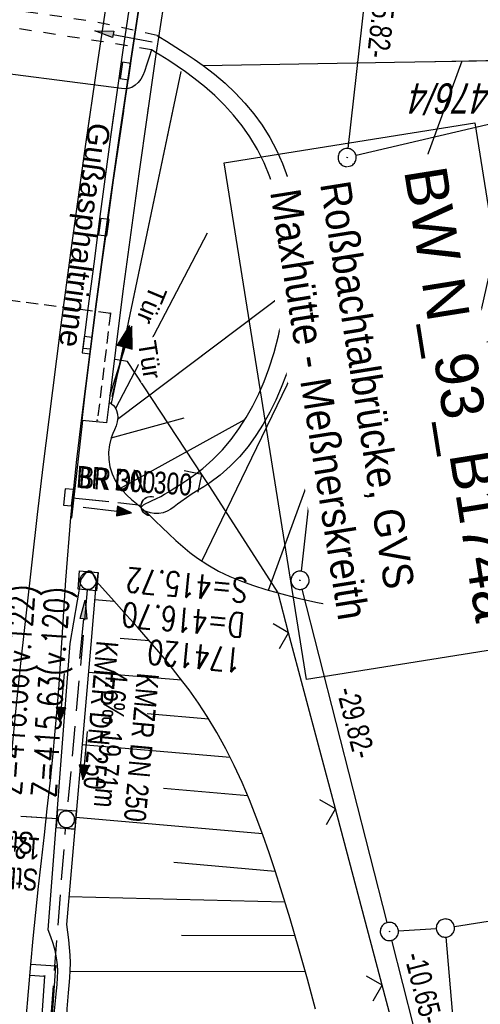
# Model space of a CAD drawing. Extents: x 508338 to 508887, y 451697 to 452490.
# Tile 7 of 37: x 508519 to 508557, y 451739 to 451820. Entities that reach past the tile are written whole.
import ezdxf

# ---------------------------------------------------------------- set-up
doc = ezdxf.new("R2010")
doc.units = 0
doc.header["$LTSCALE"] = 10
doc.header["$MEASUREMENT"] = 0
for name, pattern in [('AUSGEZOGEN', [0]), ('LT00', [0]), ('LT01', [0.2, 0.1, -0.1]), ('LT12', [0.4, 0.3, -0.1]), ('LT17', [0.15, 0.1, -0.05]), ('STRICHLINIE2', [0.375, 0.25, -0.125])]:
    doc.linetypes.add(name, pattern=pattern)
doc.layers.get('0').update_dxf_attribs({"linetype": 'LT00'})
for name, color, linetype in [('--EK_BW_TEXT_B', 20, 'LT00'), ('--EK_FBR', 250, 'LT00'), ('--EK_Halt-Pfeil', 4, 'LT00'), ('--EK_Haltung', 7, 'STRICHLINIE2'), ('--EK_Haltung-Text', 140, 'LT00'), ('--EK_Schacht-Text', 5, 'LT00'), ('--EL_DFK_AB_L', 21, 'LT00'), ('--EL_DFK_AB_P', 7, 'LT00'), ('--EL_Halt-Pfeil', 4, 'LT00'), ('--EL_Haltung', 182, 'STRICHLINIE2'), ('--EL_Haltung-Text', 182, 'LT00'), ('ABSTAND', 8, 'LT00'), ('BW_TEXT_B', 20, 'AUSGEZOGEN'), ('DFK_AB_L', 21, 'LT00'), ('DFK_AB_P', 7, 'LT00'), ('DFK_FLUR_NR', 250, 'LT00'), ('DFK_GZPKT', 250, 'LT00'), ('DFK_KATASTER', 250, 'LT00'), ('DFK_NUTZUNG', 250, 'LT00'), ('DL', 182, 'LT12'), ('DL_PFEIL', 201, 'LT00'), ('DL_TEXT', 182, 'LT00'), ('PFEIL', 140, 'AUSGEZOGEN'), ('RINNE_TEXT', 11, 'Continuous'), ('TOR_TEXT_A', 11, 'Continuous'), ('TOR_TEXT_B', 11, 'Continuous'), ('V120_AFBR_BAB', 250, 'LT00'), ('V120_BOESCH', 250, 'LT00'), ('V120_BOSCHUNG', 250, 'LT00'), ('V120_BR_KAPPE', 30, 'LT00'), ('V120_BR_WID', 30, 'LT17'), ('V120_GEHWEG', 250, 'LT00'), ('V120_GRABEN', 250, 'LT00'), ('V120_H_BORD', 8, 'LT00'), ('V120_KA_MULD', 182, 'LT00'), ('V120_LD_MARK', 2, 'LT00'), ('V120_RAUHGE', 250, 'LT00'), ('V120_RINNE', 182, 'LT00'), ('V120_SINKK', 182, 'LT00'), ('V120_TOR', 10, 'LT00'), ('V120_UK_DURCH', 182, 'LT00'), ('V120_Verdeckt', 253, 'LT00'), ('V120_ZAUN', 40, 'LT00'), ('V121_AFBR_BAB', 250, 'LT00'), ('V121_BOESCH', 250, 'LT00'), ('V121_BOSCHUNG', 250, 'LT00'), ('V121_BR_KAPPE', 30, 'LT00'), ('V121_BR_WID', 30, 'LT17'), ('V121_GEHWEG', 250, 'LT00'), ('V121_GRABEN', 250, 'LT00'), ('V121_H_BORD', 8, 'LT00'), ('V121_KA_MULD', 182, 'LT00'), ('V121_LD_MARK', 250, 'LT00'), ('V121_RAUHGE', 250, 'LT00'), ('V121_RINNE', 182, 'LT00'), ('V121_SINKK', 182, 'LT00'), ('V121_TOR', 10, 'LT00'), ('V121_UK_DURCH', 182, 'LT00'), ('V121_ZAUN', 40, 'LT00')]:
    doc.layers.add(name, color=color, linetype=linetype)
doc.styles.add('Arial', font='ARIAL.TTF')
doc.styles.add('Beschrift', font='ARIAL.TTF')
doc.styles.add('Haltungsbeschriftung', font='ARIAL.TTF', dxfattribs={"width": 0.75})
doc.styles.add('schachtbeschriftung', font='romans.shx', dxfattribs={"width": 0.75, "height": 2})
doc.styles.get("Standard").update_dxf_attribs({"font": 'ARIAL.TTF'})

# ---------------------------------------------------------------- blocks, each defined once
blk = doc.blocks.new('SYMB7010')
at = {"color": 0, "linetype": 'ByBlock'}
for points in [[(-0.031408, 0.499213), (-0.093728, 0.49134), (-0.15457, 0.475719), (-0.212975, 0.452595), (-0.268021, 0.422333), (-0.31884, 0.385411), (-0.36463, 0.342411), (-0.40467, 0.29401), (-0.438329, 0.240973), (-0.465074, 0.184136), (-0.484486, 0.124395), (-0.496256, 0.062692), (-0.5002, 0)], [(-0.5002, 0), (-0.496256, -0.062692), (-0.484486, -0.124395), (-0.465075, -0.184136), (-0.438329, -0.240973), (-0.404671, -0.29401), (-0.36463, -0.342411), (-0.31884, -0.385411), (-0.268021, -0.422333), (-0.212975, -0.452595), (-0.154571, -0.475719), (-0.093728, -0.49134), (-0.031408, -0.499213), (0.031408, -0.499213)], [(0.5002, 0), (0.496256, 0.062692), (0.484485, 0.124395), (0.465074, 0.184136), (0.438329, 0.240973), (0.40467, 0.29401), (0.36463, 0.342411), (0.31884, 0.385411), (0.268021, 0.422333), (0.212975, 0.452595), (0.15457, 0.475719), (0.093728, 0.49134), (0.031408, 0.499213), (-0.031408, 0.499213)], [(0.031408, -0.499213), (0.093728, -0.491341), (0.15457, -0.475719), (0.212975, -0.452595), (0.268021, -0.422333), (0.31884, -0.385411), (0.36463, -0.342411), (0.404671, -0.294011), (0.438329, -0.240974), (0.465075, -0.184136), (0.484486, -0.124395), (0.496256, -0.062692), (0.500201, 0)]]:
    blk.add_lwpolyline(points, dxfattribs=at)
blk = doc.blocks.new('SYMB0003')
at = {"color": 0, "linetype": 'ByBlock'}
for p, q in [((-0.015712, 0), (0.010166, 0.012015)), ((0, -0.021257), (-0.015712, 0)), ((0.010166, 0.012015), (0, -0.021257))]:
    blk.add_line(p, q, dxfattribs=at)
for points in [[(-0.031395, 0.499013), (-0.093691, 0.491144), (-0.154509, 0.475528), (-0.21289, 0.452414), (-0.267913, 0.422164), (-0.318712, 0.385257), (-0.364484, 0.342274), (-0.404509, 0.293893), (-0.438154, 0.240877), (-0.464888, 0.184062), (-0.484292, 0.124345), (-0.496058, 0.062667), (-0.5, 0)], [(-0.5, 0), (-0.496058, -0.062667), (-0.484292, -0.124345), (-0.464888, -0.184062), (-0.438154, -0.240877), (-0.404509, -0.293893), (-0.364485, -0.342274), (-0.318712, -0.385257), (-0.267914, -0.422164), (-0.21289, -0.452414), (-0.154509, -0.475529), (-0.093691, -0.491144), (-0.031395, -0.499014), (0.031395, -0.499014)], [(0.5, 0), (0.496057, 0.062667), (0.484292, 0.124345), (0.464888, 0.184062), (0.438153, 0.240877), (0.404509, 0.293893), (0.364484, 0.342274), (0.318712, 0.385257), (0.267913, 0.422164), (0.21289, 0.452414), (0.154509, 0.475528), (0.093691, 0.491144), (0.031395, 0.499013), (-0.031395, 0.499013)], [(0.031395, -0.499014), (0.093691, -0.491144), (0.154509, -0.475529), (0.21289, -0.452414), (0.267914, -0.422164), (0.318712, -0.385257), (0.364485, -0.342274), (0.404509, -0.293893), (0.438154, -0.240877), (0.464889, -0.184062), (0.484292, -0.124345), (0.496058, -0.062667), (0.5, 0)]]:
    blk.add_lwpolyline(points, dxfattribs=at)
blk = doc.blocks.new('SYMB7201')
at = {"color": 0, "linetype": 'ByBlock'}
for p, q in [((0, 0.385), (-0.11, 0.015)), ((-0.255, -0.385), (-0.115, -0.385)), ((0.445, -0.385), (0.585, -0.385))]:
    blk.add_line(p, q, dxfattribs=at)
for points in [[(0.25, 0.015), (0.11, 0.015), (0, 0.385)], [(-0.393816, -0.383308), (-0.416239, -0.362945), (-0.432849, -0.337617), (-0.442589, -0.308936), (-0.444836, -0.27873), (-0.439449, -0.248923), (-0.426769, -0.221415), (-0.407606, -0.197958), (-0.38318, -0.180047), (-0.355047, -0.168823), (-0.325, -0.165), (-0.294953, -0.168823), (-0.26682, -0.180047), (-0.242394, -0.197959), (-0.223231, -0.221415), (-0.210551, -0.248923), (-0.205164, -0.27873), (-0.207411, -0.308936), (-0.21715, -0.337617), (-0.233761, -0.362945), (-0.256184, -0.383308)], [(0.306185, -0.383308), (0.283761, -0.362945), (0.267151, -0.337617), (0.257411, -0.308936), (0.255164, -0.27873), (0.260552, -0.248923), (0.273231, -0.221415), (0.292394, -0.197958), (0.31682, -0.180047), (0.344953, -0.168823), (0.375, -0.165), (0.405047, -0.168823), (0.43318, -0.180047), (0.457606, -0.197959), (0.476769, -0.221415), (0.489449, -0.248923), (0.494836, -0.27873), (0.492589, -0.308936), (0.48285, -0.337617), (0.466239, -0.362945), (0.443816, -0.383308)]]:
    blk.add_lwpolyline(points, dxfattribs=at)
blk = doc.blocks.new('SYMB0011')
at = {"color": 0, "linetype": 'ByBlock'}
for p, q in [((0.5, 0), (-0.5, 0)), ((0, 0.5), (0, -0.5))]:
    blk.add_line(p, q, dxfattribs=at)
blk = doc.blocks.new('SYMB0070')
at = {"color": 0, "linetype": 'ByBlock'}
for p, q in [((-0.5, 0), (0.2, 0)), ((0.5, 0), (0.2, 0.1)), ((0.2, 0.1), (0.2, 0)), ((0.468, 0), (0.21, 0.086)), ((0.21, 0.086), (0.21, -0.086)), ((0.21, -0.086), (0.468, 0)), ((0.22, -0.072), (0.437, 0)), ((0.23, -0.058), (0.405, 0)), ((0.24, -0.045), (0.374, 0)), ((0.342, 0), (0.25, 0.031)), ((0.25, 0.031), (0.25, -0.031)), ((0.25, -0.031), (0.342, 0)), ((0.26, -0.017), (0.31, 0)), ((0.27, -0.003), (0.279, 0))]:
    blk.add_line(p, q, dxfattribs=at)
for points in [[(0.2, 0), (0.2, -0.1), (0.5, 0)], [(0.437, 0), (0.22, 0.072), (0.22, -0.072)], [(0.405, 0), (0.23, 0.058), (0.23, -0.058)], [(0.374, 0), (0.24, 0.045), (0.24, -0.045)], [(0.31, 0), (0.26, 0.017), (0.26, -0.017)], [(0.279, 0), (0.27, 0.003), (0.27, -0.003)]]:
    blk.add_lwpolyline(points, dxfattribs=at)
blk = doc.blocks.new('SYMB0024')
at = {"color": 0, "linetype": 'ByBlock'}
for p, q in [((-0.5, 0.5), (0, 0)), ((0, 0), (0.5, 0.5))]:
    blk.add_line(p, q, dxfattribs=at)
blk = doc.blocks.new('Pfreil3')
at = {"layer": 'PFEIL'}
blk.add_hatch(color=256, dxfattribs=at).paths.add_polyline_path([(-1.549, 0.273), (-1.549, -0.273), (0, 0)])
for p, q in [((-1.549, 0), (-4.831, 0)), ((-1.549, -0.273), (-1.549, 0.273)), ((-1.549, 0.273), (0, 0)), ((0, 0), (-1.549, -0.273))]:
    blk.add_line(p, q, dxfattribs=at)
blk = doc.blocks.new('SYMB0652')
at = {"color": 0, "linetype": 'ByBlock'}
blk.add_lwpolyline([(-0.15, -0.075), (0.15, -0.075), (0.15, 0.075), (-0.15, 0.075), (-0.15, -0.075)], dxfattribs=at)
blk = doc.blocks.new('SYMB1107')
at = {"color": 0, "linetype": 'ByBlock'}
for points in [[(-0.2, 0), (-0.196157, 0.039018), (-0.184776, 0.076537), (-0.166294, 0.111114), (-0.141421, 0.141421), (-0.111114, 0.166294), (-0.076537, 0.184776), (-0.039018, 0.196157), (0, 0.2)], [(0, 0.2), (0.039018, 0.196157), (0.076537, 0.184776), (0.111114, 0.166294), (0.141421, 0.141421), (0.166294, 0.111114), (0.184776, 0.076537), (0.196157, 0.039018), (0.2, 0)]]:
    blk.add_lwpolyline(points, dxfattribs=at)
blk = doc.blocks.new('SYMB1210')
at = {"color": 0, "linetype": 'ByBlock'}
blk.add_line((0.018815, -0.179014), (0.055623, -0.17119), dxfattribs=at)
for points in [[(-0.2, -0.2), (-0.2, 0.2), (0.2, 0.2), (0.2, -0.2), (-0.2, -0.2)], [(0.018815, 0.179014), (-0.018815, 0.179014), (-0.055623, 0.17119), (-0.09, 0.155885), (-0.120444, 0.133766), (-0.145623, 0.105801), (-0.164438, 0.073213), (-0.176067, 0.037424), (-0.18, 0)], [(-0.18, 0), (-0.176067, -0.037424), (-0.164438, -0.073213), (-0.145623, -0.105801), (-0.120444, -0.133766), (-0.09, -0.155885), (-0.055623, -0.17119), (-0.018815, -0.179014), (0.018815, -0.179014)], [(0.18, 0), (0.176067, 0.037424), (0.164438, 0.073213), (0.145623, 0.105801), (0.120444, 0.133766), (0.09, 0.155885), (0.055623, 0.17119), (0.018815, 0.179014)], [(0.055623, -0.17119), (0.09, -0.155885), (0.120444, -0.133766), (0.145623, -0.105801), (0.164438, -0.073213), (0.176067, -0.037424), (0.18, 0)]]:
    blk.add_lwpolyline(points, dxfattribs=at)

msp = doc.modelspace()

# ---------------------------------------------------------------- linework, layer by layer
at = {"layer": '--EK_FBR'}
for points in [[(508519.804, 451738.247), (508519.979, 451740.484), (508520.172, 451742.718), (508520.375, 451744.852), (508520.594, 451746.986), (508520.823, 451749.118), (508521.059, 451751.25), (508521.298, 451753.381), (508521.534, 451755.513), (508521.765, 451757.645), (508521.984, 451759.778), (508522.189, 451761.913), (508522.374, 451764.049), (508522.507, 451765.764), (508522.628, 451767.48), (508522.742, 451769.197), (508522.852, 451770.914), (508522.962, 451772.631), (508523.075, 451774.348), (508523.197, 451776.064), (508523.329, 451777.779), (508523.477, 451779.493), (508523.631, 451781.09), (508523.797, 451782.685), (508523.974, 451784.28), (508524.157, 451785.874), (508524.344, 451787.468)], [(508519.804, 451738.247), (508519.979, 451740.484), (508520.172, 451742.718), (508520.375, 451744.853), (508520.594, 451746.986), (508520.823, 451749.118), (508521.059, 451751.25), (508521.298, 451753.381), (508521.534, 451755.513), (508521.765, 451757.645), (508521.984, 451759.778), (508522.189, 451761.913), (508522.374, 451764.049), (508522.507, 451765.764), (508522.628, 451767.48), (508522.742, 451769.197), (508522.852, 451770.914), (508522.962, 451772.631), (508523.076, 451774.348), (508523.197, 451776.064), (508523.329, 451777.779), (508523.477, 451779.493), (508523.631, 451781.09), (508523.797, 451782.685), (508523.974, 451784.28), (508524.157, 451785.874), (508524.344, 451787.468)]]:
    msp.add_lwpolyline(points, dxfattribs=at)
at = {"layer": '--EK_Haltung'}
for p, q in [((508524.826, 451773.538), (508523.177, 451755.404)), ((508522.36, 451754.707), (508507.597, 451755.677)), ((508521.262, 451730.99), (508523.051, 451753.91))]:
    msp.add_line(p, q, dxfattribs=at)
at = {"layer": '--EK_Haltung', "flags": 128}
msp.add_lwpolyline([(508523.611, 451781.122), (508529.28, 451780.521)], dxfattribs=at)
at = {"layer": '--EL_DFK_AB_L'}
for p, q in [((508546.324, 451809.864), (508547.917, 451824.094)), ((508546.157, 451808.374), (508542.444, 451775.075)), ((508549.535, 451746.155), (508542.545, 451773.602)), ((508549.906, 451744.702), (508552.165, 451735.837))]:
    msp.add_line(p, q, dxfattribs=at)
at = {"layer": '--EL_Haltung'}
for p, q in [((508524.826, 451773.538), (508523.177, 451755.404)), ((508522.36, 451754.707), (508507.597, 451755.677)), ((508521.262, 451730.99), (508523.051, 451753.91))]:
    msp.add_line(p, q, dxfattribs=at)
at = {"layer": '--EL_Haltung', "flags": 128}
msp.add_lwpolyline([(508523.611, 451781.122), (508529.28, 451780.521)], dxfattribs=at)
at = {"layer": 'BW_TEXT_B'}
msp.add_lwpolyline([(508592.779, 451799.536), (508599.566, 451757.008), (508562.968, 451751.168), (508556.182, 451793.696)], close=True, dxfattribs=at)
at = {"layer": 'DFK_AB_L'}
for p, q in [((508546.324, 451809.864), (508547.917, 451824.094)), ((508546.157, 451808.374), (508542.444, 451775.075)), ((508549.535, 451746.155), (508542.545, 451773.602)), ((508549.906, 451744.702), (508552.165, 451735.837))]:
    msp.add_line(p, q, dxfattribs=at)
at = {"layer": 'DFK_KATASTER'}
for p, q in [((508623.92, 451827.328), (508546.971, 451809.291)), ((508555.07, 451745.829), (508595.98, 451752.538)), ((508550.469, 451745.475), (508553.582, 451745.664)), ((508556.67, 451718.389), (508554.394, 451744.963))]:
    msp.add_line(p, q, dxfattribs=at)
at = {"layer": 'DL'}
msp.add_line((508522.36, 451754.707), (508507.597, 451755.677), dxfattribs=at)
at = {"layer": 'DL', "flags": 128}
msp.add_lwpolyline([(508523.611, 451781.122), (508529.28, 451780.521)], dxfattribs=at)
at = {"layer": 'V120_AFBR_BAB'}
msp.add_line((508524.344, 451787.468), (508525.089, 451793.346), dxfattribs=at)
msp.add_lwpolyline([(508519.804, 451738.247), (508519.979, 451740.484), (508520.172, 451742.718), (508520.375, 451744.852), (508520.594, 451746.986), (508520.823, 451749.118), (508521.059, 451751.25), (508521.298, 451753.381), (508521.534, 451755.513), (508521.765, 451757.645), (508521.984, 451759.778), (508522.189, 451761.913), (508522.374, 451764.049), (508522.507, 451765.764), (508522.628, 451767.48), (508522.742, 451769.197), (508522.852, 451770.914), (508522.962, 451772.631), (508523.075, 451774.348), (508523.197, 451776.064), (508523.329, 451777.779), (508523.477, 451779.493), (508523.631, 451781.09), (508523.797, 451782.685), (508523.974, 451784.28), (508524.157, 451785.874), (508524.344, 451787.468)], dxfattribs=at)
at = {"layer": 'V120_BOESCH'}
for points in [[(508534.386, 451816.685), (508550.149, 451816.978), (508583.897, 451817.526)], [(508526.668, 451788.997), (508526.836, 451788.858), (508526.993, 451788.71), (508527.126, 451788.545), (508527.251, 451788.292), (508527.32, 451788.012), (508527.337, 451787.724), (508527.295, 451787.381), (508527.2, 451787.05), (508527.075, 451786.725), (508526.938, 451786.399), (508526.811, 451786.067), (508526.658, 451785.481), (508526.589, 451784.874), (508526.603, 451784.262), (508526.697, 451783.661), (508526.87, 451783.083), (508527.119, 451782.546), (508527.399, 451782.114), (508527.726, 451781.717), (508528.089, 451781.345), (508528.475, 451780.99), (508528.875, 451780.645), (508529.277, 451780.299), (508529.865, 451779.771), (508530.437, 451779.232), (508531.001, 451778.688), (508531.562, 451778.148), (508532.126, 451777.617), (508532.7, 451777.102), (508533.29, 451776.611), (508533.901, 451776.149), (508534.756, 451775.591), (508535.654, 451775.092), (508536.587, 451774.647), (508537.55, 451774.25), (508538.535, 451773.894), (508539.536, 451773.574), (508540.546, 451773.285), (508542.172, 451772.871), (508543.804, 451772.513), (508545.44, 451772.208), (508547.081, 451771.951), (508548.725, 451771.736), (508550.373, 451771.559), (508552.023, 451771.415), (508553.675, 451771.301), (508555.329, 451771.21), (508556.984, 451771.139), (508559.507, 451771.06)], [(508543.621, 451739.024), (508542.966, 451741.513), (508542.271, 451743.996), (508541.54, 451746.472), (508540.775, 451748.943), (508540.299, 451750.426), (508539.807, 451751.904), (508539.295, 451753.373), (508538.757, 451754.83), (508538.189, 451756.271), (508537.585, 451757.693), (508536.941, 451759.092), (508536.252, 451760.466), (508535.513, 451761.81), (508534.718, 451763.122), (508533.984, 451764.229), (508533.212, 451765.311), (508532.405, 451766.372), (508531.571, 451767.415), (508530.714, 451768.443), (508529.841, 451769.458), (508528.957, 451770.463), (508528.067, 451771.462), (508526.817, 451772.858), (508525.567, 451774.251)]]:
    msp.add_lwpolyline(points, dxfattribs=at)
at = {"layer": 'V120_BOSCHUNG'}
for p, q in [((508551.625, 451771.447), (508561.938, 451817.171)), ((508539.763, 451773.507), (508555.705, 451817.091)), ((508526.823, 451788.869), (508532.568, 451816.21)), ((508527.175, 451788.487), (508534.735, 451802.932)), ((508527.309, 451787.592), (508541.136, 451797.999)), ((508534.273, 451775.896), (508544.588, 451797.224)), ((508545.652, 451772.173), (508552.918, 451794.504)), ((508526.803, 451786.042), (508532.808, 451787.711)), ((508527.561, 451781.908), (508537.821, 451787.564)), ((508525.442, 451772.756), (508527.028, 451772.623)), ((508527.554, 451769.568), (508529.917, 451769.37)), ((508524.932, 451766.778), (508532.589, 451766.135)), ((508529.752, 451763.363), (508534.835, 451762.936)), ((508524.41, 451760.814), (508536.612, 451759.763)), ((508531.099, 451757.223), (508538.049, 451756.61)), ((508523.888, 451754.849), (508539.254, 451753.488)), ((508531.966, 451751.124), (508540.308, 451750.399)), ((508523.315, 451748.297), (508541.11, 451747.874)), ((508532.59, 451745.136), (508541.952, 451745.09)), ((508523.393, 451742.154), (508542.797, 451742.129))]:
    msp.add_line(p, q, dxfattribs=at)
at = {"layer": 'V120_BR_KAPPE'}
msp.add_line((508526.419, 451787.276), (508524.401, 451787.479), dxfattribs=at)
for points in [[(508531.518, 451824.353), (508530.465, 451817.42), (508529.759, 451812.597), (508529.073, 451807.772), (508528.411, 451802.943), (508527.771, 451798.112), (508527.155, 451793.277), (508526.907, 451791.277), (508526.662, 451789.277), (508526.419, 451787.276)], [(508524.401, 451787.479), (508524.641, 451789.442), (508524.883, 451791.405), (508525.129, 451793.367), (508525.576, 451796.84), (508526.039, 451800.31), (508526.516, 451803.779), (508527.005, 451807.246), (508527.504, 451810.712), (508528.013, 451814.177), (508528.529, 451817.64), (508529.128, 451821.602)]]:
    msp.add_lwpolyline(points, dxfattribs=at)
at = {"layer": 'V120_BR_WID'}
for q in [(508498.512, 451799.947), (508525.664, 451787.495)]:
    msp.add_line((508526.743, 451796.292), q, dxfattribs=at)
at = {"layer": 'V120_GEHWEG'}
for points in [[(508521.435, 451730.918), (508522.229, 451742.587), (508520.172, 451742.718)], [(508520.095, 451741.837), (508521.302, 451741.76), (508520.582, 451731.273)]]:
    msp.add_lwpolyline(points, dxfattribs=at)
at = {"layer": 'V120_GRABEN'}
for points in [[(508524.341, 451774.396), (508524.509, 451774.665), (508524.674, 451774.899), (508524.835, 451775.064), (508524.988, 451775.124), (508525.113, 451775.073), (508525.231, 451774.94), (508525.346, 451774.744), (508525.457, 451774.508), (508525.567, 451774.251)], [(508521.535, 451730.877), (508521.542, 451730.99), (508521.662, 451732.898), (508521.797, 451734.802), (508521.946, 451736.707), (508522.112, 451738.617), (508522.295, 451740.536), (508522.347, 451741.076), (508522.388, 451741.616), (508522.404, 451742.154), (508522.383, 451742.687), (508522.304, 451743.273), (508522.175, 451743.853), (508522.009, 451744.429), (508521.818, 451745.002), (508521.614, 451745.574), (508523.435, 451769.141), (508524.341, 451774.396)], [(508525.567, 451774.251), (508525.13, 451769.045), (508523.114, 451746.005), (508523.201, 451745.374), (508523.282, 451744.742), (508523.348, 451744.111), (508523.394, 451743.479), (508523.411, 451742.847), (508523.397, 451742.23), (508523.36, 451741.613), (508523.309, 451740.995), (508523.255, 451740.377), (508523.156, 451739.05), (508523.081, 451737.722), (508523.024, 451736.394), (508522.977, 451735.065), (508522.934, 451733.738), (508522.888, 451732.41), (508522.834, 451731.083), (508522.796, 451730.353)]]:
    msp.add_lwpolyline(points, dxfattribs=at)
at = {"layer": 'V120_H_BORD'}
msp.add_lwpolyline([(508523.477, 451779.493), (508523.572, 451779.48), (508524.458, 451787.476)], dxfattribs=at)
at = {"layer": 'V120_LD_MARK', "color": 0}
msp.add_lwpolyline([(508526.765, 451824.342), (508525.662, 451816.997), (508524.602, 451809.647), (508523.583, 451802.291), (508522.605, 451794.931), (508521.666, 451787.567), (508521.184, 451783.655), (508520.714, 451779.742), (508520.258, 451775.828), (508519.817, 451771.913), (508519.392, 451767.995), (508518.986, 451764.076), (508518.569, 451759.851), (508518.173, 451755.623), (508517.796, 451751.394), (508517.435, 451747.163), (508517.088, 451742.931), (508516.507, 451735.459), (508516.332, 451733.04)], dxfattribs=at)
at = {"layer": 'V120_RAUHGE'}
msp.add_lwpolyline([(508530.717, 451819.078), (508531.352, 451818.689), (508532.124, 451818.209), (508532.889, 451817.719), (508533.644, 451817.213), (508534.386, 451816.685), (508535.3, 451815.981), (508536.18, 451815.233), (508537.021, 451814.441), (508537.814, 451813.604), (508538.552, 451812.722), (508539.228, 451811.794), (508539.86, 451810.782), (508540.419, 451809.726), (508540.908, 451808.631), (508541.33, 451807.504), (508541.687, 451806.35), (508541.981, 451805.175), (508542.215, 451803.984), (508542.391, 451802.784), (508542.511, 451801.581), (508542.591, 451799.828), (508542.555, 451798.082), (508542.401, 451796.347), (508542.127, 451794.625), (508541.73, 451792.919), (508541.208, 451791.232), (508540.815, 451790.188), (508540.372, 451789.159), (508539.877, 451788.154), (508539.33, 451787.178), (508538.73, 451786.239), (508538.077, 451785.344), (508537.37, 451784.5), (508536.608, 451783.714), (508535.791, 451782.993), (508534.918, 451782.345), (508534.441, 451782.035), (508533.957, 451781.736), (508533.473, 451781.438), (508532.996, 451781.128), (508532.536, 451780.797), (508532.266, 451780.584), (508531.997, 451780.373), (508531.718, 451780.178), (508531.421, 451780.012), (508531.097, 451779.889), (508530.738, 451779.823), (508530.334, 451779.826), (508530.039, 451779.874), (508529.752, 451779.952), (508529.507, 451780.054), (508529.338, 451780.172), (508529.277, 451780.299), (508529.332, 451780.414), (508529.47, 451780.529), (508529.666, 451780.643), (508529.895, 451780.755), (508530.129, 451780.863), (508530.53, 451781.056), (508530.878, 451781.238), (508531.194, 451781.415), (508531.499, 451781.595), (508532.056, 451781.932), (508532.63, 451782.296), (508533.211, 451782.685), (508533.788, 451783.099), (508534.349, 451783.537), (508535.187, 451784.278), (508535.961, 451785.073), (508536.673, 451785.916), (508537.326, 451786.804), (508537.923, 451787.73), (508538.465, 451788.69), (508538.954, 451789.678), (508539.394, 451790.691), (508539.786, 451791.722), (508540.225, 451793.075), (508540.587, 451794.448), (508540.87, 451795.837), (508541.072, 451797.24), (508541.191, 451798.652), (508541.225, 451800.072), (508541.172, 451801.495), (508541.054, 451802.728), (508540.868, 451803.955), (508540.612, 451805.17), (508540.284, 451806.365), (508539.884, 451807.535), (508539.409, 451808.672), (508538.858, 451809.771), (508538.229, 451810.824), (508537.589, 451811.74), (508536.889, 451812.613), (508536.136, 451813.442), (508535.335, 451814.227), (508534.494, 451814.968), (508533.617, 451815.664), (508532.936, 451816.161), (508532.241, 451816.637), (508531.537, 451817.097), (508530.826, 451817.548), (508530.514, 451817.742)], dxfattribs=at)
at = {"layer": 'V120_RINNE'}
msp.add_line((508525.089, 451793.346), (508524.492, 451793.402), dxfattribs=at)
msp.add_lwpolyline([(508524.492, 451793.402), (508524.941, 451796.885), (508525.393, 451800.368), (508525.849, 451803.851), (508526.311, 451807.333), (508526.781, 451810.813), (508527.263, 451814.292), (508527.757, 451817.769), (508528.577, 451823.325)], dxfattribs=at)
at = {"layer": 'V120_Verdeckt', "linetype": 'LT01', "flags": 128}
for points in [[(508530.578, 451819.163), (508525.52, 451820.287), (508508.321, 451822.778), (508501.106, 451823.708)], [(508530.112, 451817.993), (508525.382, 451818.758), (508508.028, 451821.438), (508500.902, 451822.398)]]:
    msp.add_lwpolyline(points, dxfattribs=at)
at = {"layer": 'V120_Verdeckt'}
for points in [[(508530.578, 451819.163), (508530.717, 451819.078)], [(508530.112, 451817.993), (508529.936, 451817.394), (508529.749, 451816.799), (508529.541, 451816.209), (508529.409, 451815.885), (508529.247, 451815.575), (508529.035, 451815.291), (508528.789, 451815.069), (508528.503, 451814.897), (508528.194, 451814.796), (508527.878, 451814.784), (508514.206, 451816.542), (508501.078, 451818.298), (508500.304, 451818.403)], [(508530.514, 451817.742), (508530.112, 451817.993)]]:
    msp.add_lwpolyline(points, dxfattribs=at)
at = {"layer": 'V120_ZAUN'}
for p, q in [((508545.272, 451755.511), (508541.418, 451770.007)), ((508549.127, 451741.014), (508545.272, 451755.511))]:
    msp.add_line(p, q, dxfattribs=at)
for points in [[(508534.265, 451783.047), (508528.151, 451792.341), (508527.124, 451792.501), (508527.059, 451792.504)], [(508541.418, 451770.007), (508540.546, 451773.285), (508534.926, 451782.042), (508534.265, 451783.047)], [(508552.596, 451726.446), (508552.313, 451729.032), (508549.127, 451741.014)]]:
    msp.add_lwpolyline(points, dxfattribs=at)
at = {"layer": 'V121_AFBR_BAB'}
msp.add_line((508524.344, 451787.468), (508525.089, 451793.346), dxfattribs=at)
msp.add_lwpolyline([(508519.804, 451738.247), (508519.979, 451740.484), (508520.172, 451742.718), (508520.375, 451744.853), (508520.594, 451746.986), (508520.823, 451749.118), (508521.059, 451751.25), (508521.298, 451753.381), (508521.534, 451755.513), (508521.765, 451757.645), (508521.984, 451759.778), (508522.189, 451761.913), (508522.374, 451764.049), (508522.507, 451765.764), (508522.628, 451767.48), (508522.742, 451769.197), (508522.852, 451770.914), (508522.962, 451772.631), (508523.076, 451774.348), (508523.197, 451776.064), (508523.329, 451777.779), (508523.477, 451779.493), (508523.631, 451781.09), (508523.797, 451782.685), (508523.974, 451784.28), (508524.157, 451785.874), (508524.344, 451787.468)], dxfattribs=at)
at = {"layer": 'V121_BOESCH'}
msp.add_line((508553.476, 451817.032), (508583.897, 451817.526), dxfattribs=at)
for points in [[(508526.668, 451788.997), (508526.836, 451788.858), (508526.993, 451788.71), (508527.126, 451788.545), (508527.251, 451788.292), (508527.32, 451788.012), (508527.337, 451787.724), (508527.295, 451787.381), (508527.2, 451787.05), (508527.075, 451786.725), (508526.938, 451786.399), (508526.811, 451786.067), (508526.658, 451785.481), (508526.589, 451784.874), (508526.603, 451784.262), (508526.697, 451783.66), (508526.87, 451783.083), (508527.119, 451782.546), (508527.399, 451782.114), (508527.726, 451781.717), (508528.089, 451781.345), (508528.475, 451780.99), (508528.875, 451780.645), (508529.277, 451780.299), (508529.865, 451779.771), (508530.437, 451779.232), (508531.001, 451778.688), (508531.562, 451778.148), (508532.126, 451777.617), (508532.7, 451777.102), (508533.29, 451776.611), (508533.901, 451776.149), (508534.756, 451775.591), (508535.654, 451775.092), (508536.587, 451774.647), (508537.55, 451774.249), (508538.535, 451773.894), (508539.536, 451773.574), (508540.546, 451773.285), (508542.172, 451772.871), (508543.804, 451772.514), (508545.44, 451772.208), (508547.081, 451771.951), (508548.725, 451771.736), (508550.373, 451771.559), (508552.023, 451771.415), (508553.675, 451771.301), (508555.329, 451771.21), (508556.984, 451771.139), (508559.507, 451771.06)], [(508543.621, 451739.024), (508542.966, 451741.513), (508542.271, 451743.996), (508541.54, 451746.472), (508540.775, 451748.943), (508540.299, 451750.426), (508539.807, 451751.904), (508539.295, 451753.373), (508538.757, 451754.83), (508538.189, 451756.271), (508537.585, 451757.693), (508536.941, 451759.092), (508536.252, 451760.466), (508535.513, 451761.81), (508534.718, 451763.122), (508533.984, 451764.229), (508533.212, 451765.311), (508532.405, 451766.372), (508531.571, 451767.415), (508530.714, 451768.443), (508529.841, 451769.458), (508528.957, 451770.463), (508528.067, 451771.462), (508526.817, 451772.858), (508525.567, 451774.251)]]:
    msp.add_lwpolyline(points, dxfattribs=at)
at = {"layer": 'V121_BOSCHUNG'}
for p, q in [((508551.625, 451771.447), (508561.938, 451817.171)), ((508539.763, 451773.507), (508555.705, 451817.091)), ((508526.823, 451788.869), (508532.021, 451813.608)), ((508527.175, 451788.487), (508534.735, 451802.932)), ((508527.309, 451787.592), (508541.355, 451798.164)), ((508534.273, 451775.896), (508544.588, 451797.224)), ((508545.652, 451772.173), (508552.918, 451794.504)), ((508526.803, 451786.042), (508532.808, 451787.711)), ((508527.561, 451781.908), (508537.821, 451787.564)), ((508525.442, 451772.756), (508527.028, 451772.623)), ((508527.554, 451769.568), (508529.917, 451769.37)), ((508524.932, 451766.778), (508532.589, 451766.135)), ((508529.752, 451763.363), (508534.835, 451762.936)), ((508524.41, 451760.814), (508536.612, 451759.763)), ((508531.099, 451757.223), (508538.049, 451756.61)), ((508523.888, 451754.849), (508539.254, 451753.488)), ((508531.967, 451751.124), (508540.308, 451750.399)), ((508523.315, 451748.297), (508541.11, 451747.874)), ((508532.59, 451745.136), (508541.952, 451745.09)), ((508523.393, 451742.154), (508542.797, 451742.129))]:
    msp.add_line(p, q, dxfattribs=at)
at = {"layer": 'V121_BR_KAPPE'}
msp.add_line((508526.419, 451787.276), (508524.401, 451787.479), dxfattribs=at)
for points in [[(508529.856, 451813.262), (508529.759, 451812.598), (508529.073, 451807.772), (508528.411, 451802.943), (508527.771, 451798.112), (508527.155, 451793.277), (508526.907, 451791.277), (508526.662, 451789.277), (508526.419, 451787.276)], [(508524.401, 451787.479), (508524.641, 451789.442), (508524.883, 451791.405), (508525.129, 451793.367), (508525.576, 451796.84), (508526.039, 451800.31), (508526.516, 451803.779), (508527.005, 451807.246), (508527.504, 451810.712), (508527.831, 451812.939)]]:
    msp.add_lwpolyline(points, dxfattribs=at)
at = {"layer": 'V121_BR_WID'}
for q in [(508498.512, 451799.947), (508525.664, 451787.495)]:
    msp.add_line((508526.743, 451796.292), q, dxfattribs=at)
at = {"layer": 'V121_GEHWEG'}
for points in [[(508521.435, 451730.918), (508522.229, 451742.587), (508520.172, 451742.718)], [(508520.095, 451741.837), (508521.302, 451741.76), (508520.582, 451731.273)]]:
    msp.add_lwpolyline(points, dxfattribs=at)
at = {"layer": 'V121_GRABEN'}
for points in [[(508524.341, 451774.396), (508524.509, 451774.665), (508524.674, 451774.899), (508524.835, 451775.064), (508524.988, 451775.124), (508525.113, 451775.073), (508525.231, 451774.94), (508525.346, 451774.744), (508525.457, 451774.508), (508525.567, 451774.251)], [(508521.535, 451730.877), (508521.542, 451730.99), (508521.662, 451732.898), (508521.797, 451734.802), (508521.946, 451736.707), (508522.112, 451738.617), (508522.295, 451740.536), (508522.347, 451741.076), (508522.388, 451741.616), (508522.404, 451742.154), (508522.383, 451742.687), (508522.304, 451743.273), (508522.175, 451743.853), (508522.009, 451744.429), (508521.818, 451745.002), (508521.614, 451745.574), (508523.435, 451769.141), (508524.341, 451774.396)], [(508525.567, 451774.251), (508525.13, 451769.045), (508523.114, 451746.005), (508523.201, 451745.374), (508523.282, 451744.742), (508523.348, 451744.111), (508523.394, 451743.479), (508523.411, 451742.847), (508523.397, 451742.23), (508523.36, 451741.613), (508523.309, 451740.995), (508523.255, 451740.377), (508523.156, 451739.05), (508523.081, 451737.722), (508523.024, 451736.394), (508522.977, 451735.065), (508522.934, 451733.738), (508522.888, 451732.41), (508522.834, 451731.083), (508522.796, 451730.353)]]:
    msp.add_lwpolyline(points, dxfattribs=at)
at = {"layer": 'V121_H_BORD'}
msp.add_lwpolyline([(508523.477, 451779.493), (508523.572, 451779.48), (508524.458, 451787.476)], dxfattribs=at)
at = {"layer": 'V121_LD_MARK'}
msp.add_lwpolyline([(508525.012, 451812.489), (508524.602, 451809.647), (508523.583, 451802.291), (508522.605, 451794.931), (508521.666, 451787.567), (508521.184, 451783.655), (508520.714, 451779.742), (508520.258, 451775.828), (508519.817, 451771.913), (508519.392, 451767.995), (508518.986, 451764.076), (508518.569, 451759.851), (508518.173, 451755.623), (508517.796, 451751.394), (508517.435, 451747.163), (508517.088, 451742.931), (508516.507, 451735.459), (508516.332, 451733.04)], dxfattribs=at)
at = {"layer": 'V121_RAUHGE'}
msp.add_lwpolyline([(508537.05, 451814.41), (508537.814, 451813.604), (508538.552, 451812.722), (508539.229, 451811.794), (508539.86, 451810.782), (508540.419, 451809.726), (508540.908, 451808.631), (508541.33, 451807.504), (508541.687, 451806.35), (508541.981, 451805.175), (508542.215, 451803.984), (508542.391, 451802.784), (508542.511, 451801.581), (508542.591, 451799.828), (508542.555, 451798.082), (508542.401, 451796.347), (508542.127, 451794.625), (508541.73, 451792.919), (508541.208, 451791.232), (508540.815, 451790.188), (508540.372, 451789.159), (508539.877, 451788.154), (508539.33, 451787.178), (508538.73, 451786.239), (508538.077, 451785.344), (508537.37, 451784.5), (508536.608, 451783.714), (508535.791, 451782.993), (508534.918, 451782.345), (508534.441, 451782.035), (508533.957, 451781.736), (508533.473, 451781.438), (508532.996, 451781.128), (508532.536, 451780.797), (508532.266, 451780.584), (508531.997, 451780.373), (508531.718, 451780.178), (508531.421, 451780.012), (508531.097, 451779.889), (508530.738, 451779.823), (508530.334, 451779.826), (508530.039, 451779.874), (508529.752, 451779.952), (508529.508, 451780.054), (508529.338, 451780.172), (508529.277, 451780.299), (508529.332, 451780.414), (508529.47, 451780.529), (508529.666, 451780.643), (508529.895, 451780.755), (508530.129, 451780.863), (508530.53, 451781.056), (508530.878, 451781.238), (508531.194, 451781.415), (508531.499, 451781.595), (508532.056, 451781.932), (508532.63, 451782.296), (508533.211, 451782.685), (508533.788, 451783.099), (508534.349, 451783.537), (508535.187, 451784.278), (508535.961, 451785.073), (508536.673, 451785.916), (508537.326, 451786.804), (508537.923, 451787.73), (508538.465, 451788.69), (508538.954, 451789.678), (508539.394, 451790.691), (508539.786, 451791.722), (508540.225, 451793.075), (508540.587, 451794.448), (508540.87, 451795.837), (508541.072, 451797.24), (508541.191, 451798.652), (508541.225, 451800.072), (508541.172, 451801.495), (508541.054, 451802.728), (508540.868, 451803.955), (508540.612, 451805.17), (508540.284, 451806.365), (508539.884, 451807.535), (508539.409, 451808.672), (508538.858, 451809.771), (508538.229, 451810.824), (508537.589, 451811.74), (508536.889, 451812.613), (508536.136, 451813.442), (508535.415, 451814.149)], dxfattribs=at)
at = {"layer": 'V121_RINNE'}
msp.add_line((508525.089, 451793.346), (508524.492, 451793.402), dxfattribs=at)
for points in [[(508524.492, 451793.402), (508524.941, 451796.885), (508525.393, 451800.368), (508525.849, 451803.851), (508526.311, 451807.333), (508526.782, 451810.813), (508527.059, 451812.816)], [(508525.089, 451793.346), (508525.536, 451796.819), (508525.999, 451800.289), (508526.476, 451803.758), (508526.965, 451807.225), (508527.464, 451810.691), (508527.791, 451812.918)]]:
    msp.add_lwpolyline(points, dxfattribs=at)
at = {"layer": 'V121_ZAUN'}
for p, q in [((508545.272, 451755.511), (508541.418, 451770.007)), ((508549.127, 451741.015), (508545.272, 451755.511))]:
    msp.add_line(p, q, dxfattribs=at)
for points in [[(508534.265, 451783.047), (508528.151, 451792.341), (508527.124, 451792.501), (508527.059, 451792.504)], [(508541.418, 451770.007), (508540.546, 451773.285), (508534.926, 451782.042), (508534.265, 451783.047)], [(508552.596, 451726.446), (508552.313, 451729.032), (508549.127, 451741.015)]]:
    msp.add_lwpolyline(points, dxfattribs=at)

# ---------------------------------------------------------------- block references
at = {"layer": '--EK_Halt-Pfeil', "yscale": 4, "zscale": 4}
for p, xscale, rotation in [((508526.485, 451780.114), 3.999999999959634, 353.3804677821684), ((508524.648, 451759.9), 3.999999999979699, 264.8041499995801)]:
    msp.add_blockref('SYMB0070', p, dxfattribs=dict(at, xscale=xscale, rotation=rotation))
at = {"layer": '--EL_DFK_AB_P', "xscale": 1.500000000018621, "yscale": 1.5, "zscale": 1.5, "rotation": 264.7377099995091}
for p in [(508546.24, 451809.119), (508542.36, 451774.33), (508549.72, 451745.43)]:
    msp.add_blockref('SYMB0003', p, dxfattribs=at)
at = {"layer": '--EL_Halt-Pfeil', "yscale": 4, "zscale": 4}
for p, xscale, rotation in [((508526.485, 451780.114), 3.999999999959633, 353.3804677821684), ((508522.751, 451764.662), 3.999999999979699, 264.8041499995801)]:
    msp.add_blockref('SYMB0070', p, dxfattribs=dict(at, xscale=xscale, rotation=rotation))
at = {"layer": 'DFK_AB_P', "xscale": 1.500000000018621, "yscale": 1.5, "zscale": 1.5, "rotation": 264.7377099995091}
for p in [(508546.24, 451809.119), (508542.36, 451774.33), (508549.72, 451745.43)]:
    msp.add_blockref('SYMB0003', p, dxfattribs=at)
at = {"layer": 'DFK_GZPKT', "xscale": 1.500000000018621, "yscale": 1.5, "zscale": 1.5, "rotation": 264.7377099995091}
msp.add_blockref('SYMB7010', (508554.33, 451745.709), dxfattribs=at)
at = {"layer": 'DFK_NUTZUNG', "xscale": 10.00000000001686, "yscale": 10, "zscale": 10, "rotation": 264.7377100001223}
msp.add_blockref('SYMB7201', (508549.821, 451773.904), dxfattribs=at)
at = {"layer": 'DL_PFEIL', "xscale": 3.999999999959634, "yscale": 4, "zscale": 4, "rotation": 353.3804677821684}
msp.add_blockref('SYMB0070', (508526.485, 451780.114), dxfattribs=at)
at = {"layer": 'PFEIL'}
for p, rotation in [((508525.443, 451819.549, 402.703), 169.0833788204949), ((508524.671, 451772.692), 84.40523860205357)]:
    msp.add_blockref('Pfreil3', p, dxfattribs=dict(at, rotation=rotation))
at = {"layer": 'V120_BR_WID', "xscale": 0.1, "yscale": 0.1, "zscale": 0.1, "rotation": 247.428}
for p in [(508526.743, 451796.292), (508525.664, 451787.495)]:
    msp.add_blockref('SYMB0011', p, dxfattribs=at)
at = {"layer": 'V120_GEHWEG', "xscale": 0.1, "yscale": 0.1, "zscale": 0.1, "rotation": 247.428}
for p in [(508522.229, 451742.587), (508521.302, 451741.76)]:
    msp.add_blockref('SYMB0011', p, dxfattribs=at)
at = {"layer": 'V120_KA_MULD', "zscale": 3.8}
for p, xscale, yscale, rotation in [((508524.894, 451774.286), 3.799999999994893, 3.799999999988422, 264.999285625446), ((508523.109, 451754.658), 3.800000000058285, 3.799999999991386, 85.58154995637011)]:
    msp.add_blockref('SYMB1210', p, dxfattribs=dict(at, xscale=xscale, yscale=yscale, rotation=rotation))
at = {"layer": 'V120_SINKK', "zscale": 4.5}
for p, xscale, yscale, rotation in [((508527.981, 451816.245), 4.500000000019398, 4.500000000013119, 81.52267464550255), ((508526.194, 451803.394), 4.500000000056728, 4.500000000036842, 81.97503477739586), ((508524.826, 451793.683), 4.500000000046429, 4.499999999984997, 82.65885615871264), ((508523.275, 451781.16), 4.499999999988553, 4.500000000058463, 83.75507346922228)]:
    msp.add_blockref('SYMB0652', p, dxfattribs=dict(at, xscale=xscale, yscale=yscale, rotation=rotation))
at = {"layer": 'V120_TOR', "xscale": 6, "yscale": 6, "zscale": 6, "rotation": 75.98105636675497}
msp.add_blockref('SYMB0070', (508527.597, 451792.38), dxfattribs=at)
at = {"layer": 'V120_UK_DURCH', "xscale": 3.99999999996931, "yscale": 4.000000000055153, "zscale": 4, "rotation": 83.27414502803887}
msp.add_blockref('SYMB1107', (508530.075, 451780.436), dxfattribs=at)
at = {"layer": 'V120_ZAUN', "xscale": 2.1, "yscale": 2.1, "zscale": 2.1}
for p, rotation in [((508534.265, 451783.047), 123.33931), ((508541.418, 451770.007), 104.88893), ((508545.272, 451755.511), 104.88893), ((508549.127, 451741.014), 104.88893)]:
    msp.add_blockref('SYMB0024', p, dxfattribs=dict(at, rotation=rotation))
at = {"layer": 'V121_BR_WID', "xscale": 0.1, "yscale": 0.1, "zscale": 0.1, "rotation": 279.0666}
for p in [(508526.743, 451796.292), (508525.664, 451787.495)]:
    msp.add_blockref('SYMB0011', p, dxfattribs=at)
at = {"layer": 'V121_GEHWEG', "xscale": 0.1, "yscale": 0.1, "zscale": 0.1, "rotation": 279.0666}
for p in [(508522.229, 451742.587), (508521.302, 451741.76)]:
    msp.add_blockref('SYMB0011', p, dxfattribs=at)
at = {"layer": 'V121_KA_MULD', "zscale": 3.8}
for p, xscale, yscale, rotation in [((508524.894, 451774.286), 3.799999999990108, 3.79999999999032, 265.201723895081), ((508523.109, 451754.658), 3.800000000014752, 3.799999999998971, 264.9993364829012)]:
    msp.add_blockref('SYMB1210', p, dxfattribs=dict(at, xscale=xscale, yscale=yscale, rotation=rotation))
at = {"layer": 'V121_SINKK', "zscale": 4.5}
for p, xscale, yscale, rotation in [((508526.194, 451803.394), 4.500000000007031, 4.500000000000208, 81.97499764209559), ((508524.826, 451793.683), 4.499999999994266, 4.499999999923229, 82.65852754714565), ((508523.275, 451781.16), 4.50000000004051, 4.500000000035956, 83.67729156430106)]:
    msp.add_blockref('SYMB0652', p, dxfattribs=dict(at, xscale=xscale, yscale=yscale, rotation=rotation))
at = {"layer": 'V121_UK_DURCH', "xscale": 3.999999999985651, "yscale": 3.999999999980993, "zscale": 4, "rotation": 73.4595126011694}
msp.add_blockref('SYMB1107', (508530.075, 451780.436), dxfattribs=at)
at = {"layer": 'V121_ZAUN', "xscale": 2.1, "yscale": 2.1, "zscale": 2.1}
for p, rotation in [((508534.265, 451783.047), 123.33836), ((508541.418, 451770.007), 104.8923799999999), ((508545.272, 451755.511), 104.8923799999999), ((508549.127, 451741.015), 104.8923799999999)]:
    msp.add_blockref('SYMB0024', p, dxfattribs=dict(at, rotation=rotation))

# ---------------------------------------------------------------- texts
at = {"layer": '--EK_Haltung-Text', "style": 'Haltungsbeschriftung', "width": 0.75}
for s, rotation, p in [('BR DN 300', 355.86305, (508523.88, 451781.969)), ('4.6‰ 19.71m', -95.19585, (508526.401, 451766.993)), ('KMZR DN 250', -95.19585, (508528.951, 451766.761)), ('12.9‰ 16.30m', -183.75836, (508520.993, 451753.114)), ('StBR DN 600', -183.75836, (508520.826, 451750.56))]:
    msp.add_text(s, height=1.8, rotation=rotation, dxfattribs=at).set_placement(p)
at = {"layer": '--EK_Schacht-Text', "style": 'schachtbeschriftung', "width": 0.75}
for s, rotation, p in [('S=415.72', -185.19585, (508538.101, 451774.473)), ('D=416.70', -185.19585, (508537.84, 451771.605)), ('Z=416.06(v.122)', -273.75836, (508519.357, 451756.593)), ('Z=415.63(v.120)', -273.75836, (508522.231, 451756.404)), ('174120', -185.19585, (508537.579, 451768.737))]:
    msp.add_text(s, height=2, rotation=rotation, dxfattribs=at).set_placement(p)
at = {"layer": '--EL_Haltung-Text', "style": 'Haltungsbeschriftung', "width": 0.75}
for s, rotation, p in [('BR DN 300', 355.86305, (508523.88, 451781.969)), ('KMZR DN 250', -95.19585, (508525.61, 451769.402)), ('StBR DN 600', -183.75836, (508520.461, 451753.59))]:
    msp.add_text(s, height=1.8, rotation=rotation, dxfattribs=at).set_placement(p)
at = {"layer": 'ABSTAND', "width": 0.75}
for s, rotation, p in [('-15.82-', -96.38841, (508548.535, 451823.346)), ('-35.01-', -96.36394, (508545.808, 451799.386)), ('-29.82-', -75.71034, (508545.353, 451765.3)), ('-10.65-', -75.70374, (508550.922, 451743.464))]:
    msp.add_text(s, height=1.8, rotation=rotation, dxfattribs=at).set_placement(p)
at = {"layer": 'DFK_FLUR_NR', "oblique": 13.754, "width": 0.75}
msp.add_text('1476/4', height=2.5, rotation=180.00116, dxfattribs=at).set_placement((508559.616, 451815.226))
at = {"layer": 'DL_TEXT', "style": 'Haltungsbeschriftung', "width": 0.75}
msp.add_text('BR 300', height=1.8, rotation=355.86305, dxfattribs=at).set_placement((508524.09, 451781.928))
at = {"layer": 'RINNE_TEXT', "insert": (508526.749, 451811.824), "char_height": 1.8, "attachment_point": 1, "rotation": 262.39448, "style": 'Arial'}
msp.add_mtext('Gußasphaltrinne', dxfattribs=at)

# ---------------------------------------------------------------- next in the draw order: texts
at = {"layer": '--EK_BW_TEXT_B', "insert": (508554.372, 451808.611), "char_height": 2, "width": 37.55462, "attachment_point": 1, "rotation": 279.0666, "style": 'Beschrift', "bg_fill": 3, "box_fill_scale": 1.5, "bg_fill_color": 256, "bg_fill_transparency": 0}
msp.add_mtext('{\\fArial|b0|i0|c238|p34;\\H1.7499x;BW N_93_B1\\fArial|b0|i0|c0|p34;74a\\fArial|b0|i0|c238|p34;\\W0.8;\\P\\H0.3714x;\\W1;\\P\\fArial|b0|i0|c0|p34;\\H1.924x;\\W0.9;Roßbachtalbrücke, GVS\\PMaxhütte - Meßnerskreith}', dxfattribs=at)
at = {"layer": 'TOR_TEXT_A', "insert": (508530.037, 451798.728), "char_height": 1.5, "attachment_point": 7, "rotation": 247.42801, "style": 'Beschrift', "bg_fill": 3, "box_fill_scale": 1.15, "bg_fill_color": 256, "bg_fill_transparency": 0}
msp.add_mtext('Tür', dxfattribs=at)
at = {"layer": 'TOR_TEXT_B', "insert": (508528.975, 451793.913), "char_height": 1.5, "attachment_point": 7, "rotation": 279.0666, "style": 'Beschrift', "bg_fill": 3, "box_fill_scale": 1.15, "bg_fill_color": 256, "bg_fill_transparency": 0}
msp.add_mtext('Tür', dxfattribs=at)

# ---------------------------------------------------------------- next in the draw order: linework, layer by layer
at = {"layer": '--EK_BW_TEXT_B'}
msp.add_lwpolyline([(508556.759, 451811.98), (508563.545, 451769.452), (508542.888, 451766.156), (508536.102, 451808.684)], close=True, dxfattribs=at)
at = {"layer": 'V120_RINNE'}
msp.add_lwpolyline([(508525.089, 451793.346), (508525.544, 451796.853), (508526.007, 451800.324), (508526.484, 451803.793), (508526.973, 451807.26), (508527.472, 451810.725), (508527.981, 451814.19), (508528.497, 451817.653), (508529.095, 451821.615)], dxfattribs=at)

# ---------------------------------------------------------------- next in the draw order: block references
at = {"layer": 'V121_TOR', "xscale": 6.000000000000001, "yscale": 5.999999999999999, "zscale": 6, "rotation": 72.21780010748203}
msp.add_blockref('SYMB0070', (508527.597, 451792.38), dxfattribs=at)

doc.saveas('drawing.dxf')
